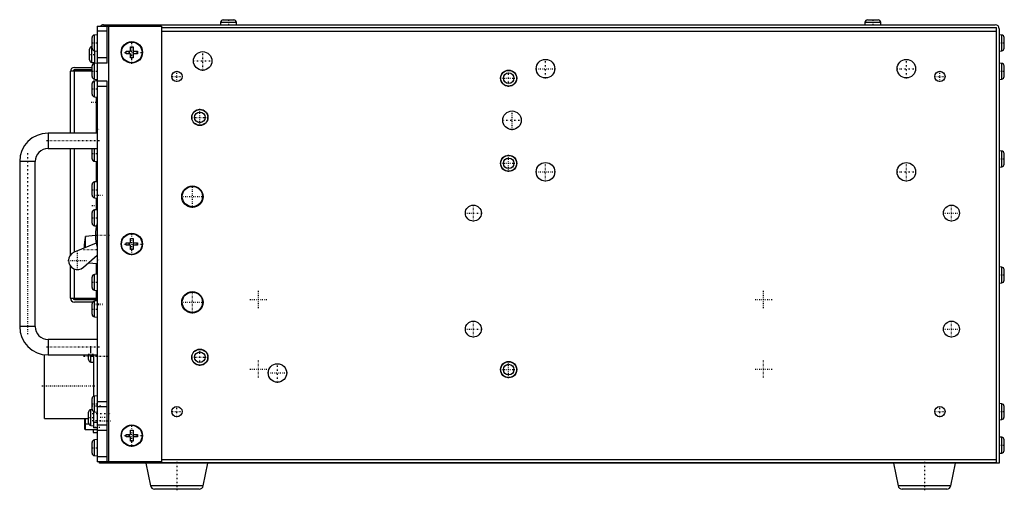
# Model space of a CAD drawing. Extents: x -30 to 352, y -11 to 172.
import ezdxf

# ---------------------------------------------------------------- set-up
doc = ezdxf.new("R2010")
doc.units = 0
doc.linetypes.add('CENTER', pattern=[1.5, 0.45, -0.5, 0.05, -0.5])
doc.layers.add('AM_0', color=7, linetype='CONTINUOUS')
doc.layers.add('AM_7', color=7, linetype='CENTER')

msp = doc.modelspace()

# ---------------------------------------------------------------- linework, layer by layer
at = {"layer": 'AM_0', "color": 7, "linetype": 'CONTINUOUS'}
for p, q in [((48.94, 171.9), (53.06, 171.9)), ((298.94, 171.9), (303.06, 171.9)), ((0, 169.5), (0, 155.2)), ((0, 169.5), (25, 169.5)), ((2.5, 170), (348.5, 170)), ((4, 155.2), (4, 169.5)), ((4.5, 169.5), (4.5, 0.5)), ((25, 169.5), (25, 0.5)), ((25, 168.91), (349, 168.91)), ((47.94, 170.99), (47.85, 170)), ((47.94, 170.99), (54.06, 170.99)), ((54.15, 170), (54.06, 170.99)), ((297.94, 170.99), (297.85, 170)), ((297.94, 170.99), (304.06, 170.99)), ((304.15, 170), (304.06, 170.99)), ((349, 0.09), (349, 168.91)), ((350, 168.5), (350, 0)), ((-1.9, 160.94), (-1.9, 165.06)), ((0, 166.15), (-0.99, 166.06)), ((-0.99, 159.94), (-0.99, 166.06)), ((4, 167.5), (0, 167.5)), ((25, 167.5), (349, 167.5)), ((350.99, 166.06), (350, 166.15)), ((350.99, 159.94), (350.99, 166.06)), ((351.9, 160.94), (351.9, 165.06)), ((-2.9, 156.44), (-2.9, 160.56)), ((-1.9, 161.57), (-1.99, 161.56)), ((-1.99, 155.44), (-1.99, 161.56)), ((13, 161.45), (14, 161.45)), ((13, 159.8), (13, 161.45)), ((14, 161.45), (14, 159.8)), ((-1, 159.94), (-1, 155.06)), ((-0.99, 159.94), (0, 159.85)), ((4, 157.2), (0, 157.2)), ((11.35, 159.8), (13, 159.8)), ((11.35, 158.8), (11.35, 159.8)), ((13, 158.8), (11.35, 158.8)), ((13, 157.15), (13, 158.8)), ((14, 157.15), (13, 157.15)), ((14, 159.8), (15.65, 159.8)), ((15.65, 158.8), (14, 158.8)), ((14, 158.8), (14, 157.15)), ((15.65, 159.8), (15.65, 158.8)), ((350, 159.85), (350.99, 159.94)), ((-8.8, 153.5), (-1.9, 153.5)), ((-1.99, 155.44), (-1, 155.35)), ((-1.9, 149.94), (-1.9, 154.06)), ((0, 155.15), (-0.99, 155.06)), ((-0.99, 148.94), (-0.99, 155.06)), ((4, 155.2), (0, 155.2)), ((0, 155.2), (0, 94.5)), ((350.99, 155.06), (350, 155.15)), ((350.99, 148.94), (350.99, 155.06)), ((351.9, 149.94), (351.9, 154.06)), ((-10.3, 128), (-10.3, 152)), ((-1.9, 152), (-10.3, 152)), ((-1.9, 152.5), (-8.8, 152.5)), ((-8.8, 128), (-8.8, 152)), ((-1.9, 143.09), (-1.9, 147.21)), ((-0.99, 148.94), (0, 148.85)), ((0, 148.3), (-0.99, 148.21)), ((-0.99, 142.09), (-0.99, 148.21)), ((-0.2, 148.28), (-0.2, 148.87)), ((4, 148.1), (0, 148.1)), ((0, 148.1), (0, 0.5)), ((4, 146.1), (0, 146.1)), ((4, 0.5), (4, 148.1)), ((350, 148.85), (350.99, 148.94)), ((-0.99, 142.09), (0, 142)), ((-0.2, 128), (-0.2, 142.02)), ((0, 128), (-19, 128)), ((-19, 128), (-19, 122)), ((-19, 122), (0, 122)), ((-10.3, 80.8), (-10.3, 122)), ((-8.8, 81.88), (-8.8, 122)), ((-1.9, 118.09), (-1.9, 122)), ((-0.99, 117.09), (-0.99, 122)), ((350.99, 121.06), (350, 121.15)), ((350.99, 114.94), (350.99, 121.06)), ((351.9, 115.94), (351.9, 120.06)), ((-30, 117), (-30, 53)), ((-24, 117), (-30, 117)), ((-24, 53), (-24, 117)), ((-0.99, 117.09), (0, 117)), ((-0.2, 109.13), (-0.2, 117.02)), ((350, 114.85), (350.99, 114.94)), ((-1.9, 103.94), (-1.9, 108.06)), ((0, 109.15), (-0.99, 109.06)), ((-0.99, 102.94), (-0.99, 109.06)), ((-0.99, 102.94), (0, 102.85)), ((-0.2, 98.28), (-0.2, 102.87)), ((-1.9, 93.09), (-1.9, 97.21)), ((0, 98.3), (-0.99, 98.21)), ((-0.99, 92.09), (-0.99, 98.21)), ((-0.99, 92.09), (-0.25, 92.02)), ((-0.59, 88.34), (-4.49, 87.93)), ((-4.49, 83.62), (-4.49, 87.93)), ((-0.34, 85.29), (-8.89, 81.84)), ((11.35, 85.5), (13, 85.5)), ((11.35, 84.5), (11.35, 85.5)), ((13, 84.5), (11.35, 84.5)), ((13, 87.15), (14, 87.15)), ((13, 85.5), (13, 87.15)), ((13, 82.85), (13, 84.5)), ((14, 87.15), (14, 85.5)), ((14, 85.5), (15.65, 85.5)), ((15.65, 84.5), (14, 84.5)), ((14, 84.5), (14, 82.85)), ((15.65, 85.5), (15.65, 84.5)), ((-5.24, 75.99), (0, 80.71)), ((14, 82.85), (13, 82.85)), ((-3.29, 77.75), (0, 77.4)), ((-0.2, 73.28), (-0.2, 77.42)), ((-10.3, 64), (-10.3, 76.39)), ((-8.8, 64), (-8.8, 75.32)), ((0, 73.3), (-0.99, 73.21)), ((-0.99, 67.09), (-0.99, 73.21)), ((350.99, 76.06), (350, 76.15)), ((350.99, 69.94), (350.99, 76.06)), ((351.9, 70.94), (351.9, 75.06)), ((-1.9, 68.09), (-1.9, 72.21)), ((350, 69.85), (350.99, 69.94)), ((-0.99, 67.09), (0, 67)), ((-0.2, 64), (-0.2, 67.02)), ((-10.3, 64), (0, 64)), ((-8.8, 63.5), (0, 63.5)), ((-1.67, 62.5), (-8.8, 62.5)), ((-1.9, 57.74), (-1.9, 61.86)), ((0, 62.95), (-0.99, 62.86)), ((-0.99, 56.74), (-0.99, 62.86)), ((-0.2, 62.93), (-0.2, 63.5)), ((0, 63.3), (0, 46.17)), ((-0.99, 56.74), (0, 56.65)), ((-24, 53), (-30, 53)), ((0, 48), (-19, 48)), ((-19, 48), (-19, 42)), ((-20.44, 17.3), (-20.44, 42.1)), ((-2.38, 42.7), (-2.38, 45.36)), ((-19, 42), (0, 42)), ((-3.29, 40.24), (-3.29, 42)), ((-2.38, 39.25), (-2.38, 42)), ((-2.38, 39.25), (-1.39, 39.16)), ((-1.39, 42), (-1.39, 25.94)), ((0, 36.77), (0, 25.08)), ((-1.9, 20.94), (-1.9, 25.06)), ((0, 26.15), (-0.99, 26.06)), ((-0.99, 19.94), (-0.99, 26.06)), ((4, 23.85), (0, 23.85)), ((350.99, 23.06), (350, 23.15)), ((350.99, 16.94), (350.99, 23.06)), ((-3.29, 15.63), (-3.29, 19.76)), ((-1.89, 20.8), (-2.38, 20.75)), ((-2.38, 14.64), (-2.38, 20.75)), ((-1.39, 20.06), (-1.39, 13.73)), ((-0.99, 19.94), (0, 19.85)), ((4, 21.85), (0, 21.85)), ((351.9, 17.94), (351.9, 22.06)), ((-20.44, 17.3), (-3.29, 17.3)), ((-4.8, 17.3), (-4.8, 13.23)), ((-4.57, 16.1), (-4.8, 16.1)), ((-4.57, 17.3), (-4.57, 12.91)), ((0, 15.73), (-1.39, 15.73)), ((350, 16.85), (350.99, 16.94)), ((-4.57, 13.23), (-4.8, 13.23)), ((-3.19, 15.19), (-4.57, 15.19)), ((0, 12.91), (-4.57, 12.91)), ((-2.38, 14.64), (-1.39, 14.55)), ((-1.5, 12.91), (-1.5, 11.85)), ((-1.5, 11.85), (0, 11.85)), ((0, 13.73), (-1.39, 13.73)), ((4, 14.75), (0, 14.75)), ((4, 12.75), (0, 12.75)), ((0, 11.85), (0, 2.5)), ((13, 12.85), (14, 12.85)), ((13, 11.2), (13, 12.85)), ((14, 12.85), (14, 11.2)), ((-1.9, 3.94), (-1.9, 8.06)), ((0, 9.15), (-0.99, 9.06)), ((-0.99, 2.94), (-0.99, 9.06)), ((11.35, 11.2), (13, 11.2)), ((11.35, 10.2), (11.35, 11.2)), ((13, 10.2), (11.35, 10.2)), ((13, 8.55), (13, 10.2)), ((14, 8.55), (13, 8.55)), ((14, 11.2), (15.65, 11.2)), ((15.65, 10.2), (14, 10.2)), ((14, 10.2), (14, 8.55)), ((15.65, 11.2), (15.65, 10.2)), ((350.99, 10.06), (350, 10.15)), ((350.99, 3.94), (350.99, 10.06)), ((351.9, 4.94), (351.9, 9.06)), ((350, 3.85), (350.99, 3.94)), ((-0.99, 2.94), (0, 2.85)), ((4, 2.5), (0, 2.5)), ((25, 0.5), (0, 0.5)), ((1, 0), (1, 0.5)), ((350, 0), (1, 0)), ((2, 0.09), (2, 0.5)), ((349, 0.09), (2, 0.09)), ((25, 1.5), (349, 1.5)), ((19, 0), (20.77, -8.72)), ((41.23, -8.72), (43, 0)), ((309, 0), (310.77, -8.72)), ((331.23, -8.72), (333, 0)), ((41.23, -8.72), (20.77, -8.72)), ((39.66, -10), (22.34, -10)), ((331.23, -8.72), (310.77, -8.72)), ((329.66, -10), (312.34, -10))]:
    msp.add_line(p, q, dxfattribs=at)
for centre, radius in [((13.5, 159.3), 4.15), ((13.5, 159.3), 4), ((41, 156), 3.6), ((174, 153), 3.6), ((314, 153), 3.6), ((31, 150), 2), ((159.7, 149.3), 3.15), ((159.7, 149.3), 3.06), ((159.7, 149.3), 2.06), ((327, 150), 2), ((39.9, 134.1), 3.15), ((39.9, 134.1), 3.06), ((39.9, 134.1), 2.06), ((161, 133), 3.6), ((159.7, 116.3), 3.15), ((159.7, 116.3), 3.06), ((159.7, 116.3), 2.06), ((174, 113), 3.6), ((314, 113), 3.6), ((37, 103.4), 4.15), ((37, 103.4), 3.93), ((146, 97), 3.1), ((331.5, 97), 3.1), ((13.5, 85), 4.15), ((13.5, 85), 4), ((37, 62.4), 4.15), ((37, 62.4), 3.93), ((146, 52), 3.1), ((331.5, 52), 3.1), ((39.9, 41.1), 3.15), ((39.9, 41.1), 3.06), ((39.9, 41.1), 2.06), ((70, 35), 3.6), ((159.7, 36.3), 3.15), ((159.7, 36.3), 3.06), ((159.7, 36.3), 2.06), ((31, 20), 2), ((327, 20), 2), ((13.5, 10.7), 4.15), ((13.5, 10.7), 4)]:
    msp.add_circle(centre, radius, dxfattribs=at)
for centre, radius, start, end in [((48.94, 170.9), 1, 90, 174.8056), ((53.06, 170.9), 1, 5.1944, 90), ((298.94, 170.9), 1, 90, 174.8056), ((303.06, 170.9), 1, 5.1944, 90), ((2.5, 168.5), 1.5, 90, 138.1897), ((348.5, 168.5), 1.5, 0, 90), ((-0.9, 165.06), 1, 95.1944, 180), ((350.9, 165.06), 1, 0, 84.8056), ((-1.9, 160.56), 1, 95.1944, 180), ((-0.9, 160.94), 1, 180, 264.8056), ((350.9, 160.94), 1, 275.1944, 0), ((-8.8, 152), 1.5, 90, 180), ((-1.9, 156.44), 1, 180, 264.8056), ((-0.9, 154.06), 1, 95.1944, 180), ((350.9, 154.06), 1, 0, 84.8056), ((-8.8, 152), 0.5, 90, 180), ((-0.9, 149.94), 1, 180, 264.8056), ((350.9, 149.94), 1, 275.1944, 0), ((-0.9, 147.21), 1, 95.1944, 180), ((-0.9, 143.09), 1, 180, 264.8056), ((-19, 117), 11, 90, 180), ((-19, 117), 5, 90, 180), ((350.9, 120.06), 1, 0, 84.8056), ((-0.9, 118.09), 1, 180, 264.8056), ((350.9, 115.94), 1, 275.1944, 0), ((-0.9, 108.06), 1, 95.1944, 180), ((-0.9, 103.94), 1, 180, 264.8056), ((-0.9, 97.21), 1, 95.1944, 180), ((-0.9, 93.09), 1, 180, 264.8056), ((19.1, 88.4), 19.69, 165.9385, 194.0615), ((20.25, 82.9), 25.25, 168.5149, 178.8304), ((-7.58, 78.6), 3.5, 112, 312), ((-0.9, 72.21), 1, 95.1944, 180), ((350.9, 75.06), 1, 0, 84.8056), ((350.9, 70.94), 1, 275.1944, 0), ((-0.9, 68.09), 1, 180, 264.8056), ((-8.8, 64), 1.5, 180, 270), ((-8.8, 64), 0.5, 180, 270), ((-0.9, 61.86), 1, 95.1944, 180), ((-0.9, 57.74), 1, 180, 264.8056), ((-19, 53), 11, 180, 270), ((-19, 53), 5, 180, 270), ((-2.29, 40.24), 1, 180, 264.8056), ((-0.9, 25.06), 1, 95.1944, 180), ((350.9, 22.06), 1, 0, 84.8056), ((-2.29, 19.76), 1, 95.1944, 180), ((-0.9, 20.94), 1, 180, 264.8056), ((-2.29, 15.63), 1, 180, 264.8056), ((350.9, 17.94), 1, 275.1944, 0), ((-0.9, 8.06), 1, 95.1944, 180), ((350.9, 9.06), 1, 0, 84.8056), ((-0.9, 3.94), 1, 180, 264.8056), ((350.9, 4.94), 1, 275.1944, 0), ((22.34, -8.4), 1.6, 191.5, 270), ((39.66, -8.4), 1.6, 270, 348.5), ((312.34, -8.4), 1.6, 191.5, 270), ((329.66, -8.4), 1.6, 270, 348.5)]:
    msp.add_arc(centre, radius, start, end, dxfattribs=at)
at = {"layer": 'AM_7', "color": 4, "linetype": 'CENTER'}
for p, q in [((51, 172), (51, 169.91)), ((301, 172), (301, 169.91)), ((-2, 163), (0.1, 163)), ((13.5, 154.94), (13.5, 163.66)), ((349.9, 163), (352, 163)), ((-2.99, 158.5), (-0.9, 158.5)), ((9.14, 159.3), (17.86, 159.3)), ((41, 152.22), (41, 159.78)), ((174, 149.22), (174, 156.78)), ((314, 149.22), (314, 156.78)), ((37.22, 156), (44.78, 156)), ((170.22, 153), (177.78, 153)), ((310.22, 153), (317.78, 153)), ((-2, 152), (0.1, 152)), ((28.9, 150), (33.1, 150)), ((31, 147.9), (31, 152.1)), ((156.39, 149.3), (163.01, 149.3)), ((159.7, 145.99), (159.7, 152.61)), ((324.9, 150), (329.1, 150)), ((327, 147.9), (327, 152.1)), ((349.9, 152), (352, 152)), ((-2, 145.15), (0.1, 145.15)), ((-2.33, 140), (0.63, 140)), ((36.59, 134.1), (43.21, 134.1)), ((39.9, 130.79), (39.9, 137.41)), ((161, 129.22), (161, 136.78)), ((157.22, 133), (164.78, 133)), ((-0.05, 129.5), (1.05, 129.5)), ((0.95, 125), (-19.95, 125)), ((-27, 120.2), (-27, 49.8)), ((-2, 120.15), (0.1, 120.15)), ((159.7, 112.99), (159.7, 119.61)), ((156.39, 116.3), (163.01, 116.3)), ((174, 109.22), (174, 116.78)), ((314, 109.22), (314, 116.78)), ((349.9, 118), (352, 118)), ((170.22, 113), (177.78, 113)), ((310.22, 113), (317.78, 113)), ((37, 99.04), (37, 107.76)), ((-2, 106), (0.1, 106)), ((-1.15, 104), (2.15, 104)), ((32.64, 103.4), (41.36, 103.4)), ((-2, 100), (0.1, 100)), ((146, 93.74), (146, 100.25)), ((331.5, 93.74), (331.5, 100.25)), ((142.75, 97), (149.25, 97)), ((328.25, 97), (334.75, 97)), ((-2, 95.15), (0.1, 95.15)), ((-0.25, 88.4), (5.25, 88.4)), ((13.5, 80.64), (13.5, 89.36)), ((9.14, 85), (17.86, 85)), ((-7.58, 74.92), (-7.58, 82.27)), ((-5.25, 82.9), (0.25, 82.9)), ((-11.26, 78.6), (-3.91, 78.6)), ((-0.05, 78.9), (1.05, 78.9)), ((349.9, 73), (352, 73)), ((-2, 70.15), (0.1, 70.15)), ((37, 58.04), (37, 66.76)), ((62.6, 60.19), (62.6, 66.81)), ((258.6, 60.19), (258.6, 66.81)), ((-1.15, 61.8), (2.15, 61.8)), ((-1.15, 61.6), (2.15, 61.6)), ((32.64, 62.4), (41.36, 62.4)), ((59.29, 63.5), (65.91, 63.5)), ((255.29, 63.5), (261.91, 63.5)), ((-2, 59.8), (0.1, 59.8)), ((146, 48.74), (146, 55.26)), ((331.5, 48.74), (331.5, 55.26)), ((142.75, 52), (149.25, 52)), ((328.25, 52), (334.75, 52)), ((0.95, 45), (-19.95, 45)), ((-3.38, 42.3), (-1.29, 42.3)), ((39.9, 37.79), (39.9, 44.41)), ((-5.2, 41.5), (3.6, 41.5)), ((4.45, 41.45), (-5.1, 41.45)), ((36.59, 41.1), (43.21, 41.1)), ((62.6, 33.19), (62.6, 39.81)), ((70, 31.22), (70, 38.78)), ((159.7, 32.99), (159.7, 39.61)), ((258.6, 33.19), (258.6, 39.81)), ((59.29, 36.5), (65.91, 36.5)), ((66.22, 35), (73.78, 35)), ((156.39, 36.3), (163.01, 36.3)), ((255.29, 36.5), (261.91, 36.5)), ((-21.39, 30), (-0.44, 30)), ((-2, 23), (0.1, 23)), ((1.45, 22.14), (-1.85, 22.14)), ((-1.85, 19.3), (5.74, 19.3)), ((28.9, 20), (33.1, 20)), ((31, 17.9), (31, 22.1)), ((324.9, 20), (329.1, 20)), ((327, 17.9), (327, 22.1)), ((349.9, 20), (352, 20)), ((-3.38, 17.7), (-1.29, 17.7)), ((1.45, 16.46), (-1.85, 16.46)), ((1.1, 16.4), (5.5, 16.4)), ((1.2, 17.9), (3.4, 17.9)), ((1.13, 13.85), (-1.62, 13.85)), ((13.5, 6.34), (13.5, 15.06)), ((9.14, 10.7), (17.86, 10.7)), ((-2, 6), (0.1, 6)), ((349.9, 7), (352, 7)), ((31, 0.5), (31, -10.5)), ((321, 0.5), (321, -10.5))]:
    msp.add_line(p, q, dxfattribs=at)

doc.saveas('drawing.dxf')
